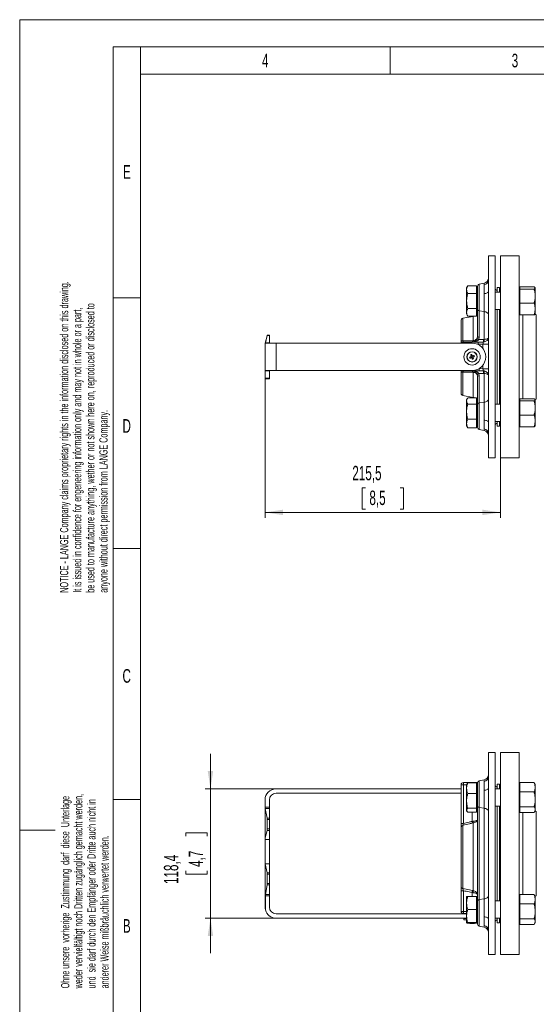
# Model space of a CAD drawing. Header units: millimetres. Extents: x 0 to 210, y 0 to 297.
# Tile 2 of 3: x 0 to 95, y 117 to 297. Entities that reach past the tile are written whole.
import ezdxf

# ---------------------------------------------------------------- set-up
doc = ezdxf.new("R2010")
doc.units = ezdxf.units.MM
doc.styles.add('SLDTEXTSTYLE0', font='TXT', dxfattribs={"width": 0.638186})
doc.styles.add('SLDTEXTSTYLE1', font='TXT', dxfattribs={"width": 0.605})
doc.dimstyles.new('SLDDIMSTYLE0', dxfattribs={"dimtxt": 2.568319, "dimasz": 3.3, "dimexe": 0, "dimexo": 0.0625, "dimgap": 0.64208, "dimtad": 1, "dimdec": 1, "dimlfac": 5, "dimrnd": 1e-09, "dimzin": 12, "dimdsep": 46, "dimtxsty": 'SLDTEXTSTYLE1', "dimsah": 1, "dimcen": 0.09, "dimadec": 0, "dimazin": 3, "dimtfac": 1, "dimtdec": 1, "dimtofl": 0, "dimtmove": 0, "dimatfit": 3, "dimfxl": 0, "dimfrac": 2, "dimtolj": 1, "dimtzin": 12, "dimarcsym": 0})

# ---------------------------------------------------------------- blocks, each defined once
blk = doc.blocks.new('SW_NOTE_0')
at = {"color": 0, "linetype": 'Continuous', "lineweight": 0, "char_height": 1.5, "attachment_point": 1, "rotation": 90, "style": 'SLDTEXTSTYLE0'}
for s, insert in [('NOTICE - LANGE Company claims proprietary rights in the information disclosed on this drawing.', (-1.93, 0)), ('be used to manufacture anything, wether or not shown here on, reproduced or disclosed to', (2.87, 0)), ('It is issued in confidence for engeneering information only and may not in whole or a part,', (0.47, 0)), ('anyone without direct permission from LANGE Company.', (5.27, 0))]:
    blk.add_mtext(s, dxfattribs=dict(at, insert=insert))
blk = doc.blocks.new('SW_NOTE_1')
at = {"color": 0, "linetype": 'Continuous', "lineweight": 0, "char_height": 1.5, "attachment_point": 1, "rotation": 90, "style": 'SLDTEXTSTYLE0'}
for s, insert in [('weder vervielfältigt noch Dritten zugänglich gemacht werden,', (0.47, 0)), ('Ohne unsere  vorherige  Zustimmung  darf  diese  Unterlage', (-1.93, 0)), ('und  sie darf durch den Empfänger oder Dritte auch nicht in', (2.87, 0)), ('anderer Weise mißbräuchlich verwertet werden.', (5.27, 0))]:
    blk.add_mtext(s, dxfattribs=dict(at, insert=insert))
blk = doc.blocks.new('_D_2')
at = {"color": 7, "linetype": 'Continuous', "lineweight": 0}
for p, q in [((44.93, 232.73), (44.93, 205.73)), ((88.03, 216.73), (88.03, 205.73)), ((63.3, 211.26), (62.71, 211.26)), ((62.71, 211.26), (62.71, 207.31)), ((69.67, 211.26), (70.26, 211.26)), ((70.26, 211.26), (70.26, 207.31)), ((88.03, 206.73), (44.93, 206.73)), ((62.71, 207.31), (63.3, 207.31)), ((70.26, 207.31), (69.67, 207.31))]:
    blk.add_line(p, q, dxfattribs=at)
for points in [[(44.93, 206.73), (48.23, 206.23), (48.23, 207.23)], [(88.03, 206.73), (84.73, 207.23), (84.73, 206.23)]]:
    blk.add_solid(points, dxfattribs=at)
at = {"color": 7, "linetype": 'Continuous', "lineweight": 0, "char_height": 2.646, "attachment_point": 1, "style": 'SLDTEXTSTYLE1'}
for s, insert in [('215,5', (60.9, 215.26, 0.02)), ('8,5', (64.03, 210.72, 0.02))]:
    blk.add_mtext(s, dxfattribs=dict(at, insert=insert))
blk = doc.blocks.new('_D_3')
at = {"color": 7, "linetype": 'Continuous', "lineweight": 0}
for p, q in [((34.93, 156.07), (34.93, 162.47)), ((46.93, 156.07), (33.93, 156.07)), ((34.93, 156.07), (34.93, 132.39)), ((30.4, 147.41), (30.4, 148)), ((30.4, 148), (34.34, 148)), ((34.34, 148), (34.34, 147.41)), ((30.4, 141.04), (30.4, 140.46)), ((34.34, 140.46), (34.34, 141.04)), ((30.4, 140.46), (34.34, 140.46)), ((46.93, 132.39), (33.93, 132.39)), ((34.93, 132.39), (34.93, 125.99))]:
    blk.add_line(p, q, dxfattribs=at)
for points in [[(34.93, 156.07), (35.43, 159.37), (34.43, 159.37)], [(34.93, 132.39), (34.43, 129.09), (35.43, 129.09)]]:
    blk.add_solid(points, dxfattribs=at)
at = {"color": 7, "linetype": 'Continuous', "lineweight": 0, "char_height": 2.646, "attachment_point": 1, "rotation": 90, "style": 'SLDTEXTSTYLE1'}
for s, insert in [('118,4', (26.4, 138.64, 0.02)), ('4,7', (30.93, 141.78, 0.02))]:
    blk.add_mtext(s, dxfattribs=dict(at, insert=insert))

msp = doc.modelspace()

# ---------------------------------------------------------------- linework, layer by layer
at = {"color": 133, "linetype": 'Continuous', "lineweight": 0}
for p, q in [((0, 0), (0, 297)), ((0, 297), (210, 297)), ((17.12, 292), (17.12, 246.05)), ((17.12, 292), (22.12, 292)), ((22.12, 60.25), (22.12, 292)), ((22.12, 292), (205, 292)), ((67.84, 292), (67.84, 287)), ((22.12, 287), (67.84, 287)), ((67.84, 287), (113.56, 287)), ((17.12, 246.05), (22.12, 246.05)), ((17.12, 246.05), (17.12, 200.1)), ((17.12, 200.1), (22.12, 200.1)), ((17.12, 200.1), (17.12, 154.15)), ((17.12, 154.15), (22.12, 154.15)), ((17.12, 154.15), (17.12, 108.2)), ((0, 148.5), (6.519, 148.5))]:
    msp.add_line(p, q, dxfattribs=at)
at = {"color": 7, "linetype": 'Continuous', "lineweight": 15}
for p, q in [((87.032, 253.726), (85.832, 253.726)), ((85.832, 249.32), (85.832, 253.726)), ((87.032, 235.226), (87.032, 253.726)), ((91.432, 253.726), (88.032, 253.726)), ((88.032, 216.726), (88.032, 253.726)), ((91.432, 216.726), (91.432, 253.726)), ((85.832, 247.209), (85.832, 249.32)), ((82.047, 248.25), (81.832, 247.879)), ((81.832, 247.879), (81.832, 247.551)), ((81.832, 245.467), (81.832, 247.551)), ((83.672, 248.25), (82.047, 248.25)), ((83.672, 248.25), (83.672, 247.551)), ((83.832, 247.879), (83.672, 247.879)), ((83.672, 247.551), (83.672, 246.853)), ((83.832, 243.868), (83.832, 248.149)), ((85.023, 248.71), (84.156, 248.542)), ((85.832, 223.243), (85.832, 247.209)), ((87.832, 247.926), (87.432, 247.926)), ((87.432, 247.079), (87.432, 247.926)), ((87.832, 247.079), (87.832, 247.926)), ((88.032, 247.726), (87.832, 247.726)), ((91.592, 247.879), (91.432, 247.879)), ((91.592, 248.055), (91.592, 247.853)), ((91.592, 248.055), (94.178, 248.055)), ((91.592, 247.853), (91.592, 247.651)), ((91.592, 247.651), (91.592, 246.362)), ((91.592, 247.651), (94.178, 247.651)), ((94.392, 247.879), (94.375, 247.91)), ((94.392, 247.879), (94.392, 247.853)), ((94.392, 247.853), (94.392, 246.362)), ((81.832, 245.467), (81.832, 243.395)), ((83.672, 246.853), (82.047, 246.853)), ((83.672, 246.853), (83.672, 245.467)), ((83.672, 245.467), (83.672, 244.082)), ((88.032, 247.079), (87.032, 247.079)), ((91.592, 246.362), (91.592, 245.074)), ((94.392, 246.362), (94.392, 243.988)), ((83.672, 244.082), (82.047, 244.082)), ((83.672, 244.082), (83.672, 243.395)), ((83.832, 238.926), (83.832, 243.868)), ((87.032, 243.879), (88.032, 243.879)), ((87.432, 226.573), (87.432, 243.879)), ((87.832, 226.573), (87.832, 243.879)), ((91.592, 245.074), (94.178, 245.074)), ((91.592, 245.074), (91.592, 243.988)), ((91.592, 243.988), (91.592, 242.902)), ((94.392, 243.988), (94.392, 243.079)), ((80.832, 237.999), (80.832, 241.896)), ((83.023, 242.651), (81.156, 242.289)), ((81.832, 243.395), (81.832, 243.079)), ((81.832, 243.079), (82.047, 242.707)), ((83.672, 242.707), (82.047, 242.707)), ((83.672, 243.395), (83.672, 242.707)), ((83.672, 243.079), (83.832, 243.079)), ((91.432, 243.079), (91.592, 243.079)), ((91.592, 242.902), (94.178, 242.902)), ((94.375, 243.048), (94.392, 243.079)), ((94.591, 242.949), (94.376, 243.049)), ((44.932, 237.726), (45.301, 239.108)), ((45.315, 239.146), (45.013, 237.806)), ((45.332, 239.226), (45.732, 239.226)), ((45.732, 239.226), (45.732, 239.146)), ((45.732, 239.146), (45.732, 237.806)), ((83.786, 238.625), (83.832, 238.926)), ((44.932, 237.446), (44.932, 237.726)), ((44.932, 232.726), (44.932, 237.446)), ((44.995, 237.726), (46.932, 237.726)), ((45.732, 237.806), (45.732, 237.726)), ((82.832, 237.726), (46.932, 237.726)), ((81.232, 237.926), (83.939, 237.926)), ((82.612, 235.25), (82.686, 235.058)), ((82.857, 235.446), (82.665, 235.372)), ((82.808, 235.005), (83, 235.079)), ((83.053, 235.201), (82.979, 235.393)), ((87.032, 216.726), (87.032, 235.226)), ((46.932, 232.726), (44.932, 232.726)), ((44.932, 232.646), (44.932, 232.726)), ((45.732, 232.726), (45.732, 232.646)), ((82.832, 232.726), (46.932, 232.726)), ((44.932, 231.306), (44.932, 232.646)), ((44.932, 231.226), (44.932, 231.306)), ((45.732, 231.226), (44.932, 231.226)), ((45.732, 231.306), (45.732, 232.646)), ((45.732, 231.306), (45.732, 231.226)), ((80.832, 228.555), (80.832, 232.586)), ((84.111, 232.676), (81.232, 232.676)), ((83.832, 231.676), (83.784, 231.982)), ((83.832, 226.583), (83.832, 231.676)), ((81.156, 228.163), (83.023, 227.8)), ((81.971, 227.613), (81.832, 227.373)), ((81.832, 227.373), (81.832, 227.158)), ((83.672, 227.731), (82.047, 227.731)), ((83.672, 227.731), (83.672, 227.158)), ((83.832, 227.373), (83.672, 227.373)), ((91.592, 227.373), (91.432, 227.373)), ((91.592, 227.549), (91.592, 227.347)), ((91.592, 227.549), (94.178, 227.549)), ((91.592, 227.347), (91.592, 227.145)), ((94.392, 227.373), (94.375, 227.404)), ((94.376, 227.402), (94.591, 227.503)), ((94.392, 227.373), (94.392, 227.347)), ((94.392, 227.347), (94.392, 225.856)), ((81.832, 227.158), (81.832, 225.206)), ((83.672, 226.585), (82.047, 226.585)), ((83.672, 227.158), (83.672, 226.585)), ((83.672, 226.585), (83.672, 225.206)), ((83.832, 222.302), (83.832, 226.583)), ((88.032, 226.573), (87.032, 226.573)), ((91.592, 227.145), (91.592, 225.856)), ((91.592, 227.145), (94.178, 227.145)), ((91.592, 225.856), (91.592, 224.568)), ((94.392, 225.856), (94.392, 223.482)), ((81.832, 223.02), (81.832, 225.206)), ((83.672, 223.826), (82.047, 223.826)), ((83.672, 225.206), (83.672, 223.826)), ((83.672, 223.826), (83.672, 223.02)), ((91.592, 224.568), (94.178, 224.568)), ((91.592, 224.568), (91.592, 223.482)), ((81.832, 223.02), (81.832, 222.573)), ((81.832, 222.573), (81.971, 222.333)), ((81.978, 222.337), (82.047, 222.214)), ((83.672, 222.214), (82.047, 222.214)), ((83.672, 223.02), (83.672, 222.214)), ((83.672, 222.573), (83.832, 222.573)), ((84.156, 221.91), (85.023, 221.741)), ((85.832, 221.131), (85.832, 223.243)), ((87.032, 223.373), (88.032, 223.373)), ((87.432, 222.526), (87.432, 223.373)), ((87.432, 222.526), (87.832, 222.526)), ((87.832, 222.526), (87.832, 223.373)), ((87.832, 222.726), (88.032, 222.726)), ((91.432, 222.573), (91.592, 222.573)), ((91.592, 223.482), (91.592, 222.396)), ((91.592, 222.396), (94.178, 222.396)), ((94.375, 222.542), (94.392, 222.573)), ((94.392, 223.482), (94.392, 222.573)), ((85.832, 216.726), (85.832, 221.131)), ((85.832, 216.726), (87.032, 216.726)), ((88.032, 216.726), (91.432, 216.726)), ((87.032, 162.729), (85.832, 162.729)), ((85.832, 158.324), (85.832, 162.729)), ((87.032, 125.729), (87.032, 162.729)), ((91.432, 162.729), (88.032, 162.729)), ((88.032, 144.229), (88.032, 162.729)), ((91.432, 144.229), (91.432, 162.729)), ((81.232, 157.229), (83.84, 157.229)), ((81.885, 156.974), (81.832, 156.882)), ((82.047, 157.166), (81.909, 156.972)), ((83.672, 157.166), (82.047, 157.166)), ((83.672, 157.166), (83.672, 156.196)), ((83.832, 152.872), (83.832, 157.152)), ((85.023, 157.714), (84.156, 157.545)), ((85.832, 156.212), (85.832, 158.324)), ((91.592, 156.363), (91.592, 157.224)), ((91.592, 157.224), (94.178, 157.224)), ((94.178, 157.224), (94.278, 157.064)), ((94.392, 156.882), (94.285, 157.068)), ((46.932, 156.069), (80.832, 156.069)), ((80.832, 155.269), (46.932, 155.269)), ((80.832, 149.708), (80.832, 156.829)), ((81.832, 156.882), (81.832, 156.196)), ((81.832, 156.196), (81.832, 153.884)), ((83.672, 155.226), (82.047, 155.226)), ((83.832, 156.882), (83.672, 156.882)), ((83.672, 156.196), (83.672, 155.226)), ((83.672, 155.226), (83.672, 153.884)), ((85.832, 132.246), (85.832, 156.212)), ((88.032, 156.082), (87.032, 156.082)), ((87.832, 156.929), (87.432, 156.929)), ((87.432, 156.082), (87.432, 156.929)), ((87.832, 156.082), (87.832, 156.929)), ((88.032, 156.729), (87.832, 156.729)), ((91.592, 156.882), (91.432, 156.882)), ((91.592, 155.503), (91.592, 156.363)), ((91.592, 155.503), (91.592, 154.132)), ((91.592, 155.503), (94.178, 155.503)), ((94.392, 156.882), (94.392, 156.363)), ((94.392, 156.363), (94.392, 154.132)), ((44.932, 154.069), (44.932, 152.723)), ((45.732, 154.069), (45.732, 152.723)), ((81.832, 152.17), (81.832, 153.884)), ((83.672, 153.884), (83.672, 152.542)), ((91.592, 154.132), (91.592, 152.761)), ((94.392, 154.132), (94.392, 152.251)), ((44.932, 147.089), (44.932, 152.723)), ((44.954, 152.483), (45.311, 150.696)), ((45.732, 152.723), (45.732, 152.483)), ((45.732, 152.483), (45.732, 150.696)), ((81.832, 152.17), (81.832, 152.082)), ((81.832, 152.082), (81.885, 151.991)), ((83.672, 152.542), (82.047, 152.542)), ((83.672, 151.799), (82.047, 151.799)), ((83.672, 152.542), (83.672, 152.17)), ((83.672, 152.17), (83.672, 151.799)), ((83.672, 152.082), (83.832, 152.082)), ((83.832, 135.587), (83.832, 152.872)), ((87.032, 152.882), (88.032, 152.882)), ((87.432, 135.576), (87.432, 152.882)), ((87.832, 135.576), (87.832, 152.882)), ((91.432, 152.082), (91.592, 152.082)), ((91.592, 152.761), (94.178, 152.761)), ((91.592, 152.761), (91.592, 152.251)), ((91.592, 152.251), (91.592, 151.741)), ((91.592, 151.741), (94.178, 151.741)), ((94.285, 151.897), (94.392, 152.082)), ((94.591, 151.952), (94.376, 152.053)), ((94.392, 152.251), (94.392, 152.082)), ((45.332, 150.456), (45.332, 148.755)), ((45.732, 150.696), (45.732, 150.456)), ((45.732, 148.755), (45.732, 150.456)), ((44.932, 147.089), (45.301, 148.472)), ((45.732, 148.755), (45.732, 148.472)), ((45.732, 148.472), (45.732, 146.809)), ((80.832, 138.163), (80.832, 149.095)), ((44.932, 146.809), (44.932, 147.089)), ((45.732, 146.809), (44.932, 146.809)), ((44.932, 146.809), (44.932, 142.369)), ((45.732, 146.809), (45.732, 142.369)), ((88.032, 125.729), (88.032, 144.229)), ((91.432, 125.729), (91.432, 144.229)), ((44.932, 134.389), (44.932, 142.369)), ((45.306, 140.706), (44.932, 142.369)), ((44.932, 142.369), (45.732, 142.369)), ((45.732, 142.369), (45.732, 140.706)), ((45.332, 140.423), (45.332, 138.723)), ((45.732, 140.706), (45.732, 140.423)), ((45.732, 138.723), (45.732, 140.423)), ((45.315, 138.483), (45.013, 136.696)), ((45.732, 138.723), (45.732, 138.483)), ((45.732, 138.483), (45.732, 136.696)), ((80.832, 133.629), (80.832, 137.416)), ((44.995, 136.456), (44.995, 133.891)), ((45.732, 136.696), (45.732, 136.456)), ((45.732, 136.456), (45.732, 134.389)), ((81.833, 136.376), (81.832, 136.376)), ((81.832, 136.376), (81.832, 135.166)), ((83.672, 136.383), (82.047, 136.383)), ((83.672, 136.37), (82.047, 136.37)), ((83.672, 136.383), (83.672, 136.376)), ((83.832, 136.376), (83.672, 136.376)), ((83.672, 136.376), (83.672, 136.37)), ((83.672, 136.37), (83.672, 135.166)), ((83.832, 131.306), (83.832, 135.587)), ((88.032, 135.576), (87.032, 135.576)), ((91.592, 136.376), (91.432, 136.376)), ((91.592, 135.857), (91.592, 136.718)), ((91.592, 136.718), (94.178, 136.718)), ((91.592, 134.996), (91.592, 135.857)), ((94.178, 136.718), (94.278, 136.557)), ((94.392, 136.376), (94.285, 136.562)), ((94.376, 136.405), (94.591, 136.506)), ((94.392, 136.376), (94.392, 135.857)), ((94.392, 135.857), (94.392, 133.626)), ((81.832, 135.166), (81.832, 132.766)), ((83.672, 133.963), (82.047, 133.963)), ((83.672, 135.166), (83.672, 133.963)), ((83.672, 133.963), (83.672, 132.766)), ((91.592, 134.996), (91.592, 133.626)), ((91.592, 134.996), (94.178, 134.996)), ((91.592, 133.626), (91.592, 132.255)), ((94.392, 133.626), (94.392, 131.745)), ((46.932, 133.189), (81.832, 133.189)), ((81.832, 132.389), (46.932, 132.389)), ((81.832, 133.229), (81.232, 133.229)), ((81.332, 132.349), (81.332, 132.109)), ((81.332, 132.349), (81.832, 132.349)), ((81.332, 132.109), (81.832, 132.109)), ((81.832, 131.576), (81.832, 132.766)), ((83.672, 132.766), (83.672, 131.57)), ((85.832, 130.135), (85.832, 132.246)), ((87.032, 132.376), (88.032, 132.376)), ((87.432, 131.529), (87.432, 132.376)), ((87.832, 131.529), (87.832, 132.376)), ((87.832, 131.729), (88.032, 131.729)), ((91.592, 132.255), (94.178, 132.255)), ((91.592, 132.255), (91.592, 131.745)), ((91.592, 131.745), (91.592, 131.235)), ((94.392, 131.745), (94.392, 131.576)), ((81.832, 131.576), (81.833, 131.576)), ((83.672, 131.57), (82.047, 131.57)), ((82.322, 131.453), (82.047, 131.453)), ((82.671, 131.383), (82.627, 131.383)), ((82.702, 131.383), (82.802, 131.383)), ((82.8, 131.426), (82.802, 131.383)), ((82.963, 131.383), (82.863, 131.383)), ((82.994, 131.383), (83.038, 131.383)), ((83.672, 131.453), (83.343, 131.453)), ((83.672, 131.576), (83.832, 131.576)), ((83.672, 131.57), (83.672, 131.453)), ((84.156, 130.913), (85.023, 130.745)), ((85.832, 125.729), (85.832, 130.135)), ((87.432, 131.529), (87.832, 131.529)), ((91.432, 131.576), (91.592, 131.576)), ((91.592, 131.235), (94.178, 131.235)), ((94.285, 131.391), (94.392, 131.576)), ((85.832, 125.729), (87.032, 125.729)), ((88.032, 125.729), (91.432, 125.729))]:
    msp.add_line(p, q, dxfattribs=at)
at = {"color": 8, "linetype": 'Continuous', "lineweight": 0}
for p, q in [((84.156, 248.542), (84.156, 243.631)), ((85.023, 248.425), (85.023, 248.71)), ((85.023, 243.53), (85.023, 246.806)), ((85.023, 243.53), (84.156, 243.631)), ((84.156, 243.631), (84.156, 238.824)), ((81.156, 242.289), (81.156, 238.162)), ((83.023, 238.18), (83.023, 242.651)), ((85.023, 238.423), (85.023, 243.53)), ((92.124, 242.902), (92.124, 227.549)), ((94.591, 227.503), (94.591, 242.949)), ((45.306, 239.108), (45.301, 239.108)), ((45.732, 239.146), (45.315, 239.146)), ((82.909, 238.17), (83.023, 238.18)), ((84.156, 238.824), (84.092, 238.415)), ((84.936, 238.417), (85.023, 238.423)), ((45.013, 237.806), (45.732, 237.806)), ((46.932, 237.726), (46.932, 232.726)), ((81.232, 237.926), (81.232, 237.726)), ((83.939, 237.526), (83.812, 237.526)), ((83.939, 237.926), (84.878, 237.937)), ((83.939, 237.926), (83.939, 237.526)), ((84.832, 237.545), (83.939, 237.526)), ((85.832, 237.545), (84.832, 237.545)), ((84.832, 236.726), (84.832, 237.545)), ((85.023, 237.952), (84.878, 237.937)), ((81.232, 232.726), (81.232, 232.676)), ((84.108, 233.076), (84.111, 233.076)), ((84.111, 233.076), (84.111, 232.676)), ((84.111, 233.076), (84.832, 233.063)), ((84.832, 233.063), (84.832, 233.726)), ((85.832, 233.063), (84.832, 233.063)), ((45.732, 232.646), (44.932, 232.646)), ((44.932, 231.306), (45.732, 231.306)), ((81.156, 232.431), (81.156, 228.163)), ((83.023, 232.413), (82.909, 232.424)), ((83.023, 227.8), (83.023, 232.413)), ((84.089, 232.19), (84.156, 231.773)), ((84.931, 232.189), (84.089, 232.19)), ((84.869, 232.668), (84.111, 232.676)), ((84.156, 231.773), (84.156, 226.82)), ((84.869, 232.668), (85.023, 232.653)), ((85.023, 232.182), (84.931, 232.189)), ((85.023, 226.922), (85.023, 232.182)), ((85.023, 226.922), (84.156, 226.82)), ((84.156, 226.82), (84.156, 221.91)), ((85.023, 223.646), (85.023, 226.922)), ((85.023, 221.741), (85.023, 222.026)), ((81.232, 157.229), (81.232, 156.829)), ((84.156, 157.545), (84.156, 152.635)), ((85.023, 157.429), (85.023, 157.714)), ((80.832, 156.829), (81.232, 156.829)), ((81.832, 156.829), (81.232, 156.829)), ((81.232, 156.829), (81.232, 149.708)), ((85.023, 152.533), (85.023, 155.809)), ((44.932, 152.723), (45.732, 152.723)), ((45.732, 152.483), (44.954, 152.483)), ((82.832, 150.126), (82.832, 151.799)), ((85.023, 152.533), (84.156, 152.635)), ((84.156, 152.635), (84.156, 135.823)), ((85.023, 135.925), (85.023, 152.533)), ((92.124, 151.741), (92.124, 144.229)), ((94.591, 144.229), (94.591, 151.952)), ((45.311, 150.696), (45.732, 150.696)), ((45.732, 150.456), (45.332, 150.456)), ((82.832, 150.126), (83.023, 150.146)), ((83.023, 149.849), (82.909, 149.829)), ((83.023, 137.417), (83.023, 149.849)), ((45.732, 148.472), (45.301, 148.472)), ((45.332, 148.755), (45.732, 148.755)), ((80.832, 149.708), (81.232, 149.708)), ((81.156, 149.381), (81.156, 137.806)), ((92.124, 144.229), (92.124, 136.718)), ((94.591, 136.506), (94.591, 144.229)), ((45.306, 140.706), (45.732, 140.706)), ((45.732, 140.423), (45.332, 140.423)), ((45.732, 138.483), (45.315, 138.483)), ((45.332, 138.723), (45.732, 138.723)), ((81.232, 137.416), (80.832, 137.416)), ((81.232, 137.416), (81.232, 133.629)), ((82.909, 137.436), (83.023, 137.417)), ((45.732, 136.456), (44.995, 136.456)), ((45.013, 136.696), (45.732, 136.696)), ((83.023, 137.056), (82.832, 137.076)), ((82.832, 136.383), (82.832, 137.076)), ((85.023, 135.925), (84.156, 135.823)), ((84.156, 135.823), (84.156, 130.913)), ((85.023, 132.649), (85.023, 135.925)), ((81.232, 133.629), (80.832, 133.629)), ((81.232, 133.629), (81.832, 133.629)), ((81.232, 133.629), (81.232, 133.229)), ((85.023, 130.745), (85.023, 131.03))]:
    msp.add_line(p, q, dxfattribs=at)
at = {"color": 8, "linetype": 'Continuous', "lineweight": 0, "flags": 128}
for points in [[(85.023, 246.806), (85.189, 246.825), (85.344, 246.856), (85.484, 246.897), (85.604, 246.947), (85.702, 247.006), (85.774, 247.07), (85.818, 247.138), (85.832, 247.209)], [(85.832, 242.938), (85.818, 243.041), (85.774, 243.141), (85.702, 243.236), (85.604, 243.321), (85.484, 243.395), (85.344, 243.456), (85.189, 243.501), (85.023, 243.53)], [(80.832, 237.999), (80.838, 238.028), (80.856, 238.055), (80.885, 238.081), (80.924, 238.105), (80.972, 238.125), (81.028, 238.142), (81.09, 238.155), (81.156, 238.162)], [(84.092, 238.415), (84.025, 238.441), (83.963, 238.468), (83.908, 238.497), (83.861, 238.526), (83.825, 238.554), (83.8, 238.58), (83.787, 238.604), (83.786, 238.625)], [(84.156, 238.824), (84.09, 238.829), (84.028, 238.837), (83.972, 238.847), (83.924, 238.86), (83.885, 238.875), (83.856, 238.891), (83.838, 238.908), (83.832, 238.926)], [(84.092, 238.415), (84.617, 238.416), (84.936, 238.417)], [(81.156, 232.431), (81.09, 232.438), (81.028, 232.45), (80.972, 232.466), (80.924, 232.486), (80.885, 232.508), (80.856, 232.533), (80.838, 232.559), (80.832, 232.586)], [(84.089, 232.19), (84.022, 232.165), (83.961, 232.137), (83.906, 232.109), (83.859, 232.08), (83.823, 232.052), (83.798, 232.026), (83.785, 232.002), (83.784, 231.982)], [(85.832, 227.514), (85.818, 227.41), (85.774, 227.31), (85.702, 227.215), (85.604, 227.13), (85.484, 227.056), (85.344, 226.995), (85.189, 226.95), (85.023, 226.922)], [(85.832, 223.243), (85.818, 223.313), (85.774, 223.381), (85.702, 223.446), (85.604, 223.504), (85.484, 223.554), (85.344, 223.596), (85.189, 223.626), (85.023, 223.646)], [(85.023, 155.809), (85.189, 155.829), (85.344, 155.859), (85.484, 155.901), (85.604, 155.951), (85.702, 156.009), (85.774, 156.073), (85.818, 156.142), (85.832, 156.212)], [(85.023, 152.533), (85.189, 152.505), (85.344, 152.46), (85.484, 152.399), (85.604, 152.325), (85.702, 152.239), (85.774, 152.145), (85.818, 152.045), (85.832, 151.941)], [(82.909, 149.829), (82.901, 149.858), (82.893, 149.89), (82.884, 149.925), (82.875, 149.962), (82.865, 150.001), (82.854, 150.042), (82.843, 150.084), (82.832, 150.126)], [(82.832, 137.076), (82.845, 137.133), (82.856, 137.189), (82.868, 137.242), (82.878, 137.292), (82.888, 137.337), (82.896, 137.377), (82.903, 137.41), (82.909, 137.436)], [(85.023, 135.925), (85.189, 135.954), (85.344, 135.999), (85.484, 136.059), (85.604, 136.133), (85.702, 136.219), (85.774, 136.313), (85.818, 136.414), (85.832, 136.517)], [(85.023, 132.649), (85.189, 132.63), (85.344, 132.599), (85.484, 132.558), (85.604, 132.507), (85.702, 132.449), (85.774, 132.385), (85.818, 132.317), (85.832, 132.246)]]:
    msp.add_lwpolyline(points, dxfattribs=at)
at = {"color": 7, "linetype": 'Continuous', "lineweight": 15, "flags": 128}
for points in [[(83.211, 242.707), (83.189, 242.699), (83.023, 242.651)], [(45.301, 239.108), (45.315, 239.158), (45.324, 239.195), (45.33, 239.218), (45.332, 239.226)], [(45.315, 239.146), (45.324, 239.189), (45.33, 239.216), (45.332, 239.226)], [(44.932, 237.446), (44.94, 237.477), (44.961, 237.57), (44.995, 237.726)], [(44.995, 237.726), (44.997, 237.735), (45.004, 237.762), (45.013, 237.806)], [(82.627, 235.256), (82.597, 235.245), (82.566, 235.233), (82.536, 235.221), (82.506, 235.209), (82.476, 235.198), (82.446, 235.186), (82.417, 235.175), (82.387, 235.163)], [(82.462, 234.971), (82.491, 234.983), (82.521, 234.994), (82.551, 235.006), (82.581, 235.017), (82.611, 235.029), (82.641, 235.041), (82.671, 235.053), (82.702, 235.064)], [(82.578, 235.597), (82.589, 235.567), (82.601, 235.537), (82.613, 235.507), (82.624, 235.477), (82.636, 235.447), (82.648, 235.417), (82.659, 235.387), (82.671, 235.356)], [(82.863, 235.431), (82.851, 235.461), (82.84, 235.492), (82.828, 235.522), (82.816, 235.552), (82.805, 235.582), (82.793, 235.612), (82.782, 235.642), (82.77, 235.671)], [(82.802, 235.02), (82.814, 234.99), (82.825, 234.96), (82.837, 234.929), (82.849, 234.899), (82.86, 234.869), (82.872, 234.839), (82.883, 234.81), (82.895, 234.78)], [(83.203, 235.48), (83.174, 235.469), (83.144, 235.457), (83.114, 235.446), (83.084, 235.434), (83.054, 235.422), (83.024, 235.41), (82.994, 235.399), (82.963, 235.387)], [(83.087, 234.855), (83.076, 234.884), (83.064, 234.914), (83.052, 234.944), (83.041, 234.974), (83.029, 235.004), (83.017, 235.034), (83.006, 235.065), (82.994, 235.095)], [(83.038, 235.195), (83.068, 235.207), (83.098, 235.218), (83.129, 235.23), (83.159, 235.242), (83.189, 235.253), (83.219, 235.265), (83.248, 235.277), (83.278, 235.288)], [(83.023, 227.8), (83.189, 227.753), (83.241, 227.731)], [(82.671, 131.387), (82.671, 131.387), (82.702, 131.383)]]:
    msp.add_lwpolyline(points, dxfattribs=at)
at = {"color": 7, "linetype": 'Continuous', "lineweight": 15}
for radius in [1.5, 0.95]:
    msp.add_circle((82.832, 235.226), radius, dxfattribs=at)
at = {"color": 8, "linetype": 'Continuous', "lineweight": 0}
msp.add_circle((82.832, 235.226), 0.911, dxfattribs=at)
at = {"color": 7, "linetype": 'Continuous', "lineweight": 15}
for centre, radius, start, end in [((84.832, 249.692), 1, 281, 0), ((84.232, 248.149), 0.4, 101, 180), ((87.432, 247.826), 0.4, 180, 270), ((81.232, 241.896), 0.4, 101, 180), ((81.232, 237.526), 0.4, 90, 150), ((82.832, 235.226), 2.5, 0, 90), ((85.707, 236.342), 3.523, 199.54468, 202.89578), ((83.948, 232.353), 3.521, 109.54406, 112.89648), ((82.832, 235.226), 0.208, 140.96973, 171.47089), ((82.832, 235.226), 0.17, 163.97921, 238.46141), ((82.832, 235.226), 0.17, 148.46141, 163.97921), ((82.832, 235.226), 0.17, 73.97921, 148.46141), ((82.832, 235.226), 0.208, 230.96973, 261.47089), ((82.832, 235.226), 0.17, 238.46141, 253.97921), ((82.832, 235.226), 0.17, 253.97921, 328.46141), ((82.832, 235.226), 2.5, 270, 0), ((82.832, 235.226), 0.208, 50.96973, 81.47089), ((82.832, 235.226), 0.17, 58.46141, 73.97921), ((81.717, 238.099), 3.522, 289.54456, 292.89628), ((82.832, 235.226), 0.17, 343.97921, 58.46141), ((82.832, 235.226), 0.17, 328.46141, 343.97921), ((82.832, 235.226), 0.208, 320.96973, 351.47089), ((79.958, 234.11), 3.523, 19.54468, 22.89578), ((81.232, 233.076), 0.4, 241.04498, 270), ((81.232, 228.555), 0.4, 180, 259), ((84.232, 222.302), 0.4, 180, 259), ((87.432, 222.626), 0.4, 90, 180), ((84.832, 220.759), 1, 0, 79), ((81.232, 156.829), 0.4, 90, 180), ((84.232, 157.152), 0.4, 101, 180), ((84.832, 158.695), 1, 281, 0), ((46.932, 154.069), 2, 90, 180), ((46.932, 154.069), 1.2, 90, 180), ((87.432, 156.829), 0.4, 180, 270), ((46.932, 134.389), 2, 180, 194.4101), ((46.932, 134.389), 2, 194.4101, 270), ((46.932, 134.389), 1.2, 180, 270), ((81.232, 133.629), 0.4, 180, 270), ((81.732, 133.129), 0.1, 36.8699, 90), ((87.432, 131.629), 0.4, 90, 180), ((82.832, 132.969), 1.6, 240.41853, 259.75524), ((82.796, 132.767), 1.395, 259.75525, 263.04918), ((82.674, 132.957), 1.527, 266.39425, 273.60575), ((82.764, 131.662), 0.294, 230.91959, 251.72665), ((82.956, 131.662), 0.294, 230.91856, 251.72768), ((82.726, 131.623), 0.252, 287.52109, 295.03077), ((82.794, 132.772), 1.4, 276.95943, 287.02042), ((82.868, 132.772), 1.4, 276.95943, 287.02042), ((82.832, 132.969), 1.6, 280.24476, 298.98887), ((83.241, 131.662), 0.231, 260.72858, 279.27142), ((84.232, 131.306), 0.4, 180, 259), ((84.832, 129.763), 1, 0, 79)]:
    msp.add_arc(centre, radius, start, end, dxfattribs=at)
at = {"color": 8, "linetype": 'Continuous', "lineweight": 0}
for centre, radius, start, end in [((84.895, 249.355), 0.939, 277.88123, 357.88735), ((84.139, 243.947), 0.316, 194.45658, 273.16158), ((82.601, 238.132), 0.31, 318.31033, 6.93284), ((82.623, 238.062), 0.417, 343.54921, 16.45079), ((83.91, 238.297), 1.033, 339.58667, 6.64073), ((84.14, 238.187), 0.915, 345.06884, 14.93116), ((82.588, 232.464), 0.323, 352.8937, 40.87904), ((82.614, 232.535), 0.427, 343.4109, 16.5891), ((84.094, 231.392), 0.386, 80.75249, 132.70165), ((83.972, 232.31), 0.966, 352.84214, 21.79599), ((84.198, 232.417), 0.859, 344.08315, 15.91685), ((84.139, 226.504), 0.316, 86.83842, 165.54342), ((84.895, 221.096), 0.939, 2.11265, 82.11877), ((84.895, 158.358), 0.939, 277.88123, 357.88735), ((84.139, 152.951), 0.316, 194.45658, 273.16158), ((81.536, 149.997), 1.494, 354.29465, 5.70535), ((81.164, 149.047), 0.335, 91.26142, 171.74824), ((81.207, 138.177), 0.375, 182.17523, 262.20323), ((81.941, 137.236), 1.097, 350.54856, 9.45144), ((84.139, 135.508), 0.316, 86.83842, 165.54342), ((84.895, 130.1), 0.939, 2.11265, 82.11877)]:
    msp.add_arc(centre, radius, start, end, dxfattribs=at)
at = {"color": 7, "linetype": 'Continuous', "lineweight": 15}
for centre, ratio, start_param, end_param in [((45.039, 152.723), 0.2666667, 1.5707963, 2.2142974), ((45.226, 150.456), 0.2666667, 4.712389, 5.3558901), ((45.226, 148.755), 0.2666667, 3.9269908, 4.712389), ((45.243, 140.423), 0.2247191, 4.712389, 5.4977871), ((45.243, 138.723), 0.2247191, 4.0688879, 4.712389), ((45.085, 136.456), 0.2247191, 0.9272952, 1.5707963)]:
    msp.add_ellipse(centre, major_axis=(0, 0.4), ratio=ratio, start_param=start_param, end_param=end_param, dxfattribs=at)
for points, knots in [([(81.832, 247.551), (81.833, 247.568), (81.835, 247.693), (81.882, 247.93), (81.991, 248.143), (82.047, 248.25)], [0, 0, 0, 0, 0.0700986, 0.530789, 1, 1, 1, 1]), ([(82.047, 246.853), (81.987, 246.966), (81.866, 247.195), (81.844, 247.432), (81.832, 247.551)], [0, 0, 0, 0, 0.49545811, 1, 1, 1, 1]), ([(94.392, 247.853), (94.392, 247.858), (94.39, 247.894), (94.343, 247.963), (94.234, 248.024), (94.178, 248.055)], [0, 0, 0, 0, 0.0700985, 0.5307891, 1, 1, 1, 1]), ([(94.178, 247.651), (94.238, 247.684), (94.359, 247.75), (94.381, 247.818), (94.392, 247.853)], [0, 0, 0, 0, 0.4954581, 1, 1, 1, 1]), ([(94.392, 246.362), (94.392, 246.393), (94.39, 246.624), (94.343, 247.06), (94.234, 247.453), (94.178, 247.651)], [0, 0, 0, 0, 0.0700987, 0.5307887, 1, 1, 1, 1]), ([(81.832, 245.467), (81.835, 245.576), (81.845, 246.045), (81.959, 246.502), (82.047, 246.853)], [0, 0, 0, 0, 0.2323673, 1, 1, 1, 1]), ([(82.047, 244.082), (82.021, 244.177), (81.946, 244.45), (81.855, 244.911), (81.84, 245.281), (81.832, 245.467)], [0, 0, 0, 0, 0.2113641, 0.6030804, 1, 1, 1, 1]), ([(94.178, 245.074), (94.238, 245.283), (94.359, 245.706), (94.381, 246.142), (94.392, 246.362)], [0, 0, 0, 0, 0.49545804, 1, 1, 1, 1]), ([(81.832, 243.395), (81.833, 243.411), (81.835, 243.534), (81.882, 243.767), (81.991, 243.976), (82.047, 244.082)], [0, 0, 0, 0, 0.07009873, 0.53078903, 1, 1, 1, 1]), ([(94.392, 243.988), (94.389, 244.087), (94.377, 244.454), (94.262, 244.812), (94.178, 245.074)], [0, 0, 0, 0, 0.2686336, 1, 1, 1, 1]), ([(94.178, 242.902), (94.21, 242.993), (94.336, 243.347), (94.368, 243.715), (94.392, 243.988)], [0, 0, 0, 0, 0.2575514, 1, 1, 1, 1]), ([(82.047, 242.707), (81.987, 242.819), (81.866, 243.044), (81.844, 243.277), (81.832, 243.395)], [0, 0, 0, 0, 0.4954581, 1, 1, 1, 1]), ([(94.366, 243.053), (94.356, 243.034), (94.33, 242.983), (94.237, 242.933), (94.178, 242.902)], [0, 0, 0, 0, 0.3720851, 1, 1, 1, 1]), ([(82.832, 237.926), (82.833, 237.926), (82.904, 237.926), (83.084, 237.945), (83.341, 238.045), (83.565, 238.228), (83.677, 238.384), (83.744, 238.509), (83.768, 238.574), (83.786, 238.625)], [0, 0, 0, 0, 0.00203436, 0.18969331, 0.4832027, 0.70169167, 0.85005118, 0.88250694, 1, 1, 1, 1]), ([(80.832, 237.726), (80.832, 237.742), (80.832, 237.809), (80.832, 237.917), (80.832, 237.999)], [0, 0, 0, 0, 0.23988365, 1, 1, 1, 1]), ([(80.832, 232.586), (80.832, 232.621), (80.832, 232.673), (80.832, 232.713), (80.832, 232.726)], [0, 0, 0, 0, 0.6798939, 1, 1, 1, 1]), ([(83.784, 231.982), (83.765, 232.033), (83.741, 232.099), (83.672, 232.224), (83.559, 232.38), (83.332, 232.562), (83.077, 232.658), (82.9, 232.676), (82.833, 232.676), (82.832, 232.676)], [0, 0, 0, 0, 0.11831619, 0.15112372, 0.30093388, 0.52270425, 0.82014708, 0.99795655, 1, 1, 1, 1]), ([(81.832, 227.158), (81.833, 227.171), (81.835, 227.274), (81.882, 227.468), (81.991, 227.643), (82.047, 227.731)], [0, 0, 0, 0, 0.07009873, 0.53078917, 1, 1, 1, 1]), ([(94.392, 227.347), (94.392, 227.352), (94.39, 227.388), (94.343, 227.456), (94.234, 227.518), (94.178, 227.549)], [0, 0, 0, 0, 0.0700986, 0.530789, 1, 1, 1, 1]), ([(94.178, 227.145), (94.238, 227.177), (94.359, 227.244), (94.381, 227.312), (94.392, 227.347)], [0, 0, 0, 0, 0.4954582, 1, 1, 1, 1]), ([(82.047, 226.585), (81.987, 226.678), (81.866, 226.866), (81.844, 227.06), (81.832, 227.158)], [0, 0, 0, 0, 0.49545833, 1, 1, 1, 1]), ([(81.832, 225.206), (81.833, 225.238), (81.835, 225.486), (81.882, 225.953), (81.991, 226.373), (82.047, 226.585)], [0, 0, 0, 0, 0.0700986, 0.530789, 1, 1, 1, 1]), ([(94.392, 225.856), (94.392, 225.887), (94.39, 226.118), (94.343, 226.554), (94.234, 226.947), (94.178, 227.145)], [0, 0, 0, 0, 0.0700987, 0.5307887, 1, 1, 1, 1]), ([(94.178, 224.568), (94.238, 224.777), (94.359, 225.199), (94.381, 225.636), (94.392, 225.856)], [0, 0, 0, 0, 0.49545804, 1, 1, 1, 1]), ([(82.047, 223.826), (81.987, 224.05), (81.866, 224.502), (81.844, 224.97), (81.832, 225.206)], [0, 0, 0, 0, 0.49545845, 1, 1, 1, 1]), ([(81.832, 223.02), (81.835, 223.084), (81.845, 223.357), (81.959, 223.622), (82.047, 223.826)], [0, 0, 0, 0, 0.23236769, 1, 1, 1, 1]), ([(94.392, 223.482), (94.389, 223.581), (94.377, 223.948), (94.262, 224.306), (94.178, 224.568)], [0, 0, 0, 0, 0.2686339, 1, 1, 1, 1]), ([(82.047, 222.214), (82.021, 222.27), (81.946, 222.429), (81.855, 222.697), (81.84, 222.912), (81.832, 223.02)], [0, 0, 0, 0, 0.2113644, 0.6030808, 1, 1, 1, 1]), ([(94.178, 222.396), (94.21, 222.487), (94.336, 222.841), (94.368, 223.209), (94.392, 223.482)], [0, 0, 0, 0, 0.25755154, 1, 1, 1, 1]), ([(94.366, 222.547), (94.356, 222.528), (94.33, 222.477), (94.237, 222.427), (94.178, 222.396)], [0, 0, 0, 0, 0.37208515, 1, 1, 1, 1]), ([(81.832, 156.196), (81.833, 156.219), (81.835, 156.393), (81.882, 156.721), (81.991, 157.017), (82.047, 157.166)], [0, 0, 0, 0, 0.0700989, 0.5307888, 1, 1, 1, 1]), ([(94.178, 157.224), (94.21, 157.152), (94.336, 156.871), (94.368, 156.58), (94.392, 156.363)], [0, 0, 0, 0, 0.25755152, 1, 1, 1, 1]), ([(82.047, 155.226), (81.987, 155.383), (81.866, 155.701), (81.844, 156.03), (81.832, 156.196)], [0, 0, 0, 0, 0.4954581, 1, 1, 1, 1]), ([(81.832, 153.884), (81.833, 153.916), (81.835, 154.156), (81.882, 154.611), (81.991, 155.019), (82.047, 155.226)], [0, 0, 0, 0, 0.0700984, 0.5307886, 1, 1, 1, 1]), ([(94.392, 156.363), (94.389, 156.285), (94.377, 155.994), (94.262, 155.71), (94.178, 155.503)], [0, 0, 0, 0, 0.2686336, 1, 1, 1, 1]), ([(94.392, 154.132), (94.392, 154.164), (94.39, 154.41), (94.343, 154.874), (94.234, 155.292), (94.178, 155.503)], [0, 0, 0, 0, 0.0700985, 0.5307891, 1, 1, 1, 1]), ([(82.047, 152.542), (81.987, 152.76), (81.866, 153.2), (81.844, 153.654), (81.832, 153.884)], [0, 0, 0, 0, 0.4954579, 1, 1, 1, 1]), ([(94.178, 152.761), (94.238, 152.984), (94.359, 153.433), (94.381, 153.897), (94.392, 154.132)], [0, 0, 0, 0, 0.4954581, 1, 1, 1, 1]), ([(81.832, 152.17), (81.835, 152.199), (81.845, 152.325), (81.959, 152.448), (82.047, 152.542)], [0, 0, 0, 0, 0.2323673, 1, 1, 1, 1]), ([(82.047, 151.799), (82.021, 151.824), (81.946, 151.897), (81.855, 152.021), (81.84, 152.12), (81.832, 152.17)], [0, 0, 0, 0, 0.2113641, 0.6030802, 1, 1, 1, 1]), ([(94.392, 152.251), (94.392, 152.263), (94.39, 152.354), (94.343, 152.527), (94.234, 152.683), (94.178, 152.761)], [0, 0, 0, 0, 0.0700987, 0.5307887, 1, 1, 1, 1]), ([(94.178, 151.741), (94.238, 151.823), (94.359, 151.991), (94.381, 152.164), (94.392, 152.251)], [0, 0, 0, 0, 0.4954581, 1, 1, 1, 1]), ([(80.832, 149.095), (80.832, 149.11), (80.832, 149.192), (80.832, 149.39), (80.832, 149.597), (80.832, 149.708)], [0, 0, 0, 0, 0.094472, 0.5138741, 1, 1, 1, 1]), ([(80.832, 137.416), (80.832, 137.455), (80.832, 137.585), (80.832, 137.798), (80.832, 138.025), (80.832, 138.117), (80.832, 138.163)], [0, 0, 0, 0, 0.1253311, 0.4199274, 0.7098706, 1, 1, 1, 1]), ([(81.832, 136.376), (81.84, 136.377), (81.854, 136.379), (81.945, 136.381), (82.021, 136.382), (82.047, 136.383)], [0, 0, 0, 0, 0.3913677, 0.7886365, 1, 1, 1, 1]), ([(82.047, 136.37), (81.959, 136.371), (81.845, 136.373), (81.835, 136.376), (81.832, 136.376)], [0, 0, 0, 0, 0.7676331, 1, 1, 1, 1]), ([(81.832, 135.166), (81.833, 135.195), (81.835, 135.411), (81.882, 135.818), (81.991, 136.185), (82.047, 136.37)], [0, 0, 0, 0, 0.0700987, 0.5307888, 1, 1, 1, 1]), ([(94.178, 136.718), (94.21, 136.645), (94.336, 136.365), (94.368, 136.073), (94.392, 135.857)], [0, 0, 0, 0, 0.2575514, 1, 1, 1, 1]), ([(94.392, 135.857), (94.389, 135.779), (94.377, 135.488), (94.262, 135.204), (94.178, 134.996)], [0, 0, 0, 0, 0.2686336, 1, 1, 1, 1]), ([(82.047, 133.963), (81.987, 134.158), (81.866, 134.553), (81.844, 134.961), (81.832, 135.166)], [0, 0, 0, 0, 0.4954581, 1, 1, 1, 1]), ([(81.832, 132.766), (81.833, 132.795), (81.835, 133.01), (81.882, 133.415), (81.991, 133.779), (82.047, 133.963)], [0, 0, 0, 0, 0.0700986, 0.530789, 1, 1, 1, 1]), ([(94.392, 133.626), (94.392, 133.658), (94.39, 133.904), (94.343, 134.368), (94.234, 134.786), (94.178, 134.996)], [0, 0, 0, 0, 0.0700985, 0.5307891, 1, 1, 1, 1]), ([(94.178, 132.255), (94.238, 132.478), (94.359, 132.927), (94.381, 133.391), (94.392, 133.626)], [0, 0, 0, 0, 0.4954581, 1, 1, 1, 1]), ([(82.047, 131.57), (81.987, 131.764), (81.866, 132.156), (81.844, 132.562), (81.832, 132.766)], [0, 0, 0, 0, 0.49545811, 1, 1, 1, 1]), ([(94.392, 131.745), (94.392, 131.757), (94.39, 131.848), (94.343, 132.021), (94.234, 132.176), (94.178, 132.255)], [0, 0, 0, 0, 0.0700987, 0.5307887, 1, 1, 1, 1]), ([(94.178, 131.235), (94.238, 131.317), (94.359, 131.485), (94.381, 131.658), (94.392, 131.745)], [0, 0, 0, 0, 0.49545804, 1, 1, 1, 1]), ([(82.047, 131.453), (81.987, 131.475), (81.866, 131.519), (81.844, 131.564), (81.832, 131.587)], [0, 0, 0, 0, 0.49545845, 1, 1, 1, 1]), ([(81.832, 131.576), (81.835, 131.576), (81.845, 131.573), (81.959, 131.571), (82.047, 131.57)], [0, 0, 0, 0, 0.2323673, 1, 1, 1, 1]), ([(82.702, 131.383), (82.703, 131.404), (82.705, 131.427), (82.707, 131.451), (82.707, 131.455)], [0, 0, 0, 0, 0.8686107, 1, 1, 1, 1])]:
    msp.add_open_spline(points, degree=3, knots=knots, dxfattribs=at)
at = {"color": 8, "linetype": 'Continuous', "lineweight": 0}
for points, knots in [([(85.023, 246.806), (85.031, 247.057), (85.044, 247.465), (85.05, 247.924), (85.031, 248.222), (85.026, 248.363), (85.023, 248.425)], [0, 0, 0, 0, 0.36381115, 0.58893607, 0.8210556, 1, 1, 1, 1]), ([(81.156, 238.162), (81.555, 238.164), (82.139, 238.166), (82.724, 238.169), (82.909, 238.17)], [0, 0, 0, 0, 0.6832357, 1, 1, 1, 1]), ([(81.156, 238.162), (81.161, 238.123), (81.17, 238.043), (81.194, 237.964), (81.215, 237.929), (81.229, 237.926), (81.232, 237.926)], [0, 0, 0, 0, 0.2839088, 0.5734451, 0.8722511, 1, 1, 1, 1]), ([(84.092, 238.415), (84.054, 238.369), (83.975, 238.27), (83.779, 238.135), (83.489, 238.008), (83.158, 237.939), (82.925, 237.926), (82.834, 237.926), (82.832, 237.926)], [0, 0, 0, 0, 0.12876, 0.2720655, 0.4953231, 0.8015307, 0.9975937, 1, 1, 1, 1]), ([(83.806, 238.751), (83.783, 238.694), (83.732, 238.562), (83.564, 238.389), (83.321, 238.245), (83.124, 238.202), (83.023, 238.18)], [0, 0, 0, 0, 0.2087188, 0.4819668, 0.7364743, 1, 1, 1, 1]), ([(85.832, 238.629), (85.832, 238.629), (85.832, 238.629), (85.832, 238.628), (85.832, 238.628), (85.832, 238.627), (85.832, 238.625), (85.831, 238.622), (85.826, 238.614), (85.806, 238.598), (85.73, 238.56), (85.544, 238.503), (85.276, 238.447), (85.098, 238.43), (85.023, 238.423)], [0, 0, 0, 0, 0.0020085, 0.0023622, 0.0051858, 0.0103167, 0.0205022, 0.0406631, 0.0804085, 0.1586163, 0.316581, 0.616767, 0.839149, 1, 1, 1, 1]), ([(85.832, 238.629), (85.832, 238.628), (85.832, 238.628), (85.832, 238.627), (85.832, 238.625), (85.832, 238.622), (85.832, 238.614), (85.831, 238.599), (85.827, 238.568), (85.809, 238.497), (85.766, 238.415), (85.67, 238.289), (85.519, 238.15), (85.274, 238.011), (85.098, 237.969), (85.023, 237.952)], [0, 0, 0, 0, 0.0020462, 0.0024066, 0.0044825, 0.0089382, 0.0178453, 0.0357252, 0.0719905, 0.1476465, 0.3191565, 0.3822374, 0.6173058, 0.837955, 1, 1, 1, 1]), ([(84.832, 237.545), (84.838, 237.591), (84.848, 237.682), (84.862, 237.803), (84.873, 237.895), (84.877, 237.923), (84.878, 237.937)], [0, 0, 0, 0, 0.25572492, 0.51148085, 0.7661619, 1, 1, 1, 1]), ([(84.869, 232.668), (84.868, 232.681), (84.866, 232.706), (84.857, 232.796), (84.845, 232.917), (84.837, 233.013), (84.832, 233.063)], [0, 0, 0, 0, 0.2417947, 0.4835322, 0.7267245, 1, 1, 1, 1]), ([(81.232, 232.676), (81.223, 232.671), (81.204, 232.662), (81.179, 232.591), (81.164, 232.507), (81.158, 232.448), (81.156, 232.431)], [0, 0, 0, 0, 0.300157, 0.5968495, 0.8847508, 1, 1, 1, 1]), ([(82.909, 232.424), (82.723, 232.425), (82.139, 232.427), (81.555, 232.429), (81.156, 232.431)], [0, 0, 0, 0, 0.3172092, 1, 1, 1, 1]), ([(82.832, 232.676), (82.834, 232.676), (82.92, 232.676), (83.149, 232.663), (83.478, 232.597), (83.771, 232.471), (83.97, 232.336), (84.051, 232.237), (84.089, 232.19)], [0, 0, 0, 0, 0.0024154, 0.1879749, 0.4980688, 0.7247104, 0.8696876, 1, 1, 1, 1]), ([(83.805, 231.849), (83.783, 231.906), (83.731, 232.037), (83.563, 232.208), (83.32, 232.35), (83.123, 232.392), (83.023, 232.413)], [0, 0, 0, 0, 0.21083572, 0.483704, 0.73719709, 1, 1, 1, 1]), ([(85.832, 231.952), (85.832, 231.952), (85.832, 231.953), (85.832, 231.954), (85.832, 231.956), (85.832, 231.959), (85.832, 231.967), (85.831, 231.982), (85.827, 232.014), (85.809, 232.087), (85.767, 232.173), (85.671, 232.304), (85.52, 232.448), (85.275, 232.592), (85.099, 232.635), (85.023, 232.653)], [0, 0, 0, 0, 0.0020376, 0.0023817, 0.0042974, 0.0086151, 0.0172916, 0.0348027, 0.0705114, 0.1454419, 0.3168759, 0.3821438, 0.6171439, 0.836853, 1, 1, 1, 1]), ([(85.832, 231.952), (85.832, 231.952), (85.832, 231.952), (85.832, 231.952), (85.832, 231.953), (85.832, 231.954), (85.832, 231.956), (85.831, 231.96), (85.826, 231.969), (85.806, 231.988), (85.731, 232.03), (85.546, 232.094), (85.278, 232.156), (85.099, 232.174), (85.023, 232.182)], [0, 0, 0, 0, 0.0019975, 0.002335, 0.0050025, 0.0100046, 0.0199858, 0.0398422, 0.0791683, 0.1568498, 0.3141222, 0.6165215, 0.8380887, 1, 1, 1, 1]), ([(85.023, 222.026), (85.031, 222.161), (85.044, 222.379), (85.05, 222.832), (85.031, 223.232), (85.026, 223.52), (85.023, 223.646)], [0, 0, 0, 0, 0.36381115, 0.58893607, 0.8210556, 1, 1, 1, 1]), ([(85.023, 155.809), (85.031, 156.061), (85.044, 156.468), (85.05, 156.927), (85.031, 157.225), (85.026, 157.367), (85.023, 157.429)], [0, 0, 0, 0, 0.36381115, 0.58893607, 0.8210556, 1, 1, 1, 1]), ([(82.909, 149.829), (82.726, 149.783), (82.142, 149.636), (81.558, 149.485), (81.156, 149.381)], [0, 0, 0, 0, 0.31228778, 1, 1, 1, 1]), ([(81.232, 149.708), (81.583, 149.801), (82.116, 149.941), (82.65, 150.079), (82.832, 150.126)], [0, 0, 0, 0, 0.657916, 1, 1, 1, 1]), ([(83.832, 150.409), (83.832, 150.409), (83.832, 150.395), (83.827, 150.317), (83.766, 150.18), (83.584, 150.023), (83.333, 149.902), (83.127, 149.867), (83.023, 149.849)], [0, 0, 0, 0, 0.00222037, 0.05602582, 0.30877357, 0.54370133, 0.76966556, 1, 1, 1, 1]), ([(83.832, 150.409), (83.832, 150.409), (83.832, 150.403), (83.827, 150.366), (83.766, 150.301), (83.584, 150.227), (83.333, 150.171), (83.127, 150.154), (83.023, 150.146)], [0, 0, 0, 0, 0.0022186, 0.0559861, 0.3087098, 0.5437441, 0.7697618, 1, 1, 1, 1]), ([(81.232, 149.708), (81.219, 149.649), (81.193, 149.54), (81.168, 149.434), (81.158, 149.389), (81.156, 149.381)], [0, 0, 0, 0, 0.4921496, 0.9080161, 1, 1, 1, 1]), ([(81.156, 137.806), (81.555, 137.721), (82.139, 137.598), (82.724, 137.475), (82.909, 137.436)], [0, 0, 0, 0, 0.6832357, 1, 1, 1, 1]), ([(81.156, 137.806), (81.161, 137.782), (81.17, 137.733), (81.194, 137.614), (81.215, 137.504), (81.229, 137.436), (81.232, 137.416)], [0, 0, 0, 0, 0.2839088, 0.5734451, 0.8722511, 1, 1, 1, 1]), ([(82.832, 137.076), (82.647, 137.115), (82.114, 137.228), (81.581, 137.342), (81.232, 137.416)], [0, 0, 0, 0, 0.3469839, 1, 1, 1, 1]), ([(83.832, 136.68), (83.832, 136.68), (83.832, 136.681), (83.832, 136.683), (83.832, 136.686), (83.832, 136.692), (83.832, 136.703), (83.831, 136.727), (83.825, 136.774), (83.803, 136.872), (83.73, 137.028), (83.565, 137.202), (83.321, 137.35), (83.124, 137.394), (83.023, 137.417)], [0, 0, 0, 0, 0.0020565, 0.0024452, 0.0053721, 0.0105989, 0.0209177, 0.0413209, 0.0818666, 0.1638976, 0.3433176, 0.5700855, 0.7813007, 1, 1, 1, 1]), ([(83.832, 136.68), (83.832, 136.68), (83.832, 136.68), (83.832, 136.681), (83.832, 136.683), (83.832, 136.686), (83.832, 136.692), (83.831, 136.704), (83.825, 136.728), (83.803, 136.778), (83.729, 136.858), (83.565, 136.947), (83.321, 137.022), (83.124, 137.045), (83.023, 137.056)], [0, 0, 0, 0, 0.002053, 0.002441, 0.0054725, 0.010793, 0.021286, 0.041992, 0.0829769, 0.1652801, 0.3432022, 0.5701733, 0.781479, 1, 1, 1, 1]), ([(85.023, 131.03), (85.031, 131.164), (85.044, 131.382), (85.05, 131.836), (85.031, 132.236), (85.026, 132.524), (85.023, 132.649)], [0, 0, 0, 0, 0.36381115, 0.58893607, 0.8210556, 1, 1, 1, 1])]:
    msp.add_open_spline(points, degree=3, knots=knots, dxfattribs=at)

# ---------------------------------------------------------------- block references
at = {"color": 72, "linetype": 'Continuous', "lineweight": 0}
for name, p in [('SW_NOTE_0', (9.313, 192.005)), ('SW_NOTE_1', (9.515, 119.519))]:
    msp.add_blockref(name, p, dxfattribs=at)

# ---------------------------------------------------------------- texts
at = {"color": 254, "linetype": 'Continuous', "lineweight": 0, "char_height": 2.5, "attachment_point": 2, "style": 'SLDTEXTSTYLE0'}
for s, insert in [('4', (44.962, 290.77)), ('3', (90.682, 290.77)), ('E', (19.608, 270.37)), ('D', (19.59, 223.82)), ('C', (19.59, 178.02)), ('B', (19.608, 132.22))]:
    msp.add_mtext(s, dxfattribs=dict(at, insert=insert))

# ---------------------------------------------------------------- dimensions: what is measured, and where the dimension line sits
at = {"color": 7, "linetype": 'Continuous', "lineweight": 0}
dim = msp.add_linear_dim(base=(44.932, 206.726), p1=(88.032, 216.726), p2=(44.932, 232.726), dimstyle='SLDDIMSTYLE0', dxfattribs=at)
dim.commit()
dim.dimension.update_dxf_attribs({"geometry": '_D_2', "text_midpoint": (66.482, 206.726), "dimtype": 160})
dim = msp.add_linear_dim(base=(34.932, 132.389), p1=(46.932, 156.069), p2=(46.932, 132.389), angle=90, dimstyle='SLDDIMSTYLE0', dxfattribs=at)
dim.commit()
dim.dimension.update_dxf_attribs({"geometry": '_D_3', "text_midpoint": (34.932, 144.229), "dimtype": 160})

doc.saveas('drawing.dxf')
